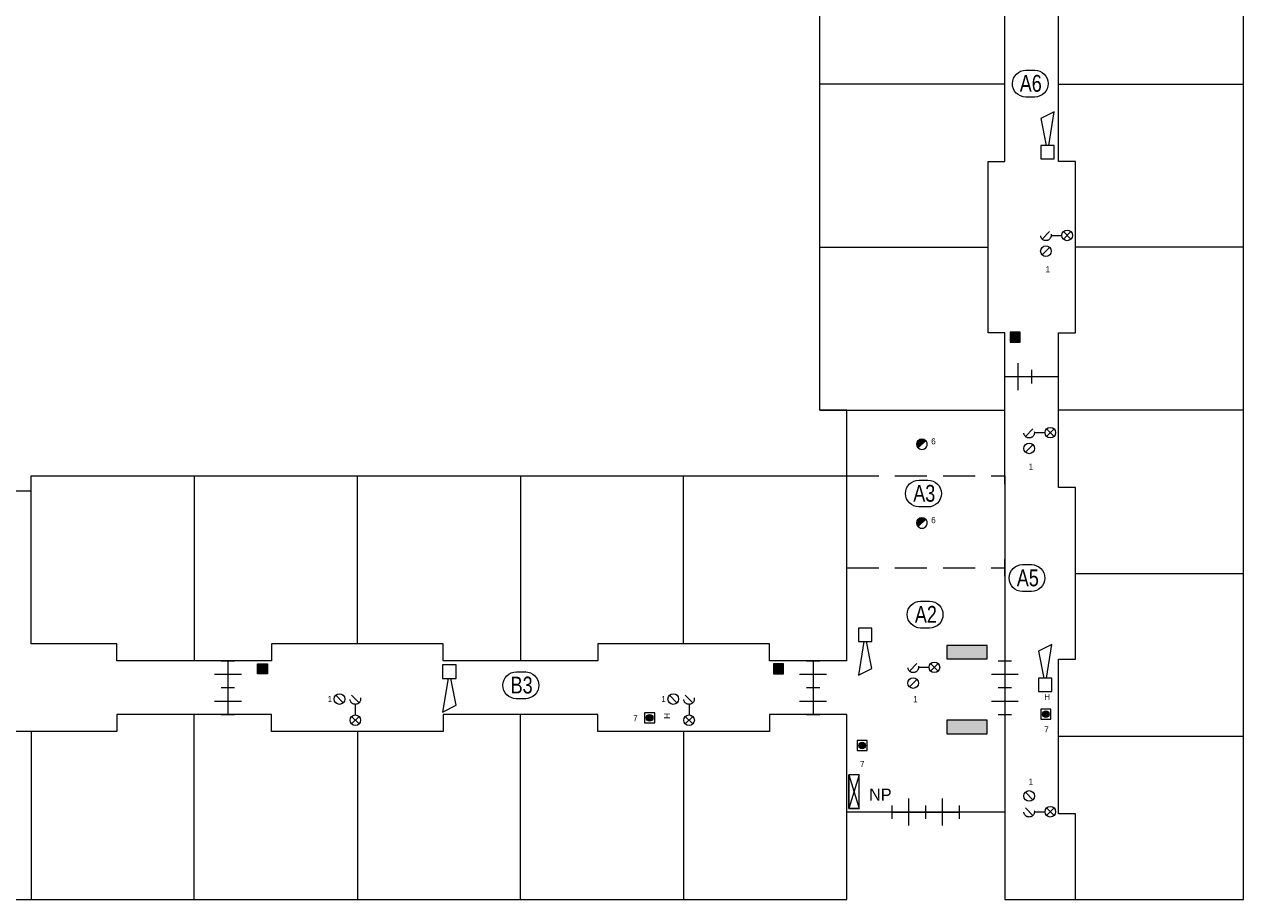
# Model space of a CAD drawing. Header units: millimetres. Extents: x -1 to 118, y 1 to 85.
# Tile 4 of 7: x 26 to 62, y 33 to 59. Entities that reach past the tile are written whole.
import ezdxf
from ezdxf.enums import TextEntityAlignment as Align

# ---------------------------------------------------------------- set-up
doc = ezdxf.new("R2010")
doc.units = ezdxf.units.MM
doc.linetypes.add('DGN2', pattern=[0.954392, 0.477196, -0.477196])
doc.linetypes.add('DGN3', pattern=[1.431588, 0.954392, -0.477196])
for name, color, linetype in [('31', 7, 'Continuous'), ('52', 7, 'Continuous'), ('56', 7, 'Continuous'), ('BINNENMUUR', 7, 'Continuous'), ('BOUWKUNDE', 7, 'Continuous'), ('KADER', 7, 'Continuous'), ('SYMBOLEN', 7, 'Continuous')]:
    doc.layers.add(name, color=color, linetype=linetype)
doc.styles.add('dgn000', font='dgn000.shx')
doc.styles.add('dgn001', font='dgn001.shx')
doc.styles.add('dgn003', font='dgn003.shx')

# ---------------------------------------------------------------- blocks, each defined once
blk = doc.blocks.new('2026')
at = {"layer": 'BOUWKUNDE', "color": 1, "linetype": 'Continuous', "lineweight": 0}
for p, q in [((0.5, 0), (0.5, 0.4)), ((0, -0.2), (0, 0.2)), ((0, 0), (1, 0)), ((0.5, -0.4), (0.5, 0)), ((1, -0.2), (1, 0.2))]:
    blk.add_line(p, q, dxfattribs=at)
blk = doc.blocks.new('2027')
at = {"layer": 'BOUWKUNDE', "color": 1, "linetype": 'Continuous', "lineweight": 0}
for p, q in [((0.5, 0), (0.5, 0.4)), ((0, -0.2), (0, 0.2)), ((0, 0), (1, 0)), ((0.5, -0.4), (0.5, 0)), ((1, -0.2), (1, 0.2))]:
    blk.add_line(p, q, dxfattribs=at)
blk = doc.blocks.new('2028')
at = {"layer": 'BOUWKUNDE', "color": 1, "linetype": 'Continuous', "lineweight": 0}
for p, q in [((-0.2, 0), (0.2, 0)), ((0, 0), (0, -0.8)), ((-0.4, -0.4), (0, -0.4)), ((0, -0.4), (0.4, -0.4)), ((-0.2, -0.8), (0.2, -0.8))]:
    blk.add_line(p, q, dxfattribs=at)
blk = doc.blocks.new('2029')
at = {"layer": 'BOUWKUNDE', "color": 1, "linetype": 'Continuous', "lineweight": 0}
for p, q in [((-0.2, 0), (0.2, 0)), ((0, 0), (0, -0.8)), ((-0.4, -0.4), (0, -0.4)), ((0, -0.4), (0.4, -0.4)), ((-0.2, -0.8), (0.2, -0.8))]:
    blk.add_line(p, q, dxfattribs=at)
blk = doc.blocks.new('20210')
at = {"layer": 'BOUWKUNDE', "color": 1, "linetype": 'Continuous', "lineweight": 0}
for p, q in [((-0.2, 0), (0.2, 0)), ((0, 0), (0, -0.8)), ((-0.4, -0.4), (0, -0.4)), ((0, -0.4), (0.4, -0.4)), ((-0.2, -0.8), (0.2, -0.8))]:
    blk.add_line(p, q, dxfattribs=at)
blk = doc.blocks.new('20211')
at = {"layer": 'BOUWKUNDE', "color": 1, "linetype": 'Continuous', "lineweight": 0}
for p, q in [((-0.2, 0), (0.2, 0)), ((0, 0), (0, -0.8)), ((-0.4, -0.4), (0, -0.4)), ((0, -0.4), (0.4, -0.4)), ((-0.2, -0.8), (0.2, -0.8))]:
    blk.add_line(p, q, dxfattribs=at)
blk = doc.blocks.new('20212')
at = {"layer": 'BOUWKUNDE', "color": 1, "linetype": 'Continuous', "lineweight": 0}
for p, q in [((-0.2, 0), (0.2, 0)), ((0, 0), (0, -0.8)), ((-0.4, -0.4), (0, -0.4)), ((0, -0.4), (0.4, -0.4)), ((-0.2, -0.8), (0.2, -0.8))]:
    blk.add_line(p, q, dxfattribs=at)
blk = doc.blocks.new('20213')
at = {"layer": 'BOUWKUNDE', "color": 1, "linetype": 'Continuous', "lineweight": 0}
for p, q in [((-0.2, 0), (0.2, 0)), ((0, 0), (0, -0.8)), ((-0.4, -0.4), (0, -0.4)), ((0, -0.4), (0.4, -0.4)), ((-0.2, -0.8), (0.2, -0.8))]:
    blk.add_line(p, q, dxfattribs=at)
blk = doc.blocks.new('20223')
at = {"layer": 'BOUWKUNDE', "color": 1, "linetype": 'Continuous', "lineweight": 0}
for p, q in [((0.4, 0), (0.4, 0.4)), ((0, -0.2), (0, 0.2)), ((0, 0), (0.8, 0)), ((0.4, -0.4), (0.4, 0)), ((0.8, -0.2), (0.8, 0.2))]:
    blk.add_line(p, q, dxfattribs=at)
blk = doc.blocks.new('EAF15')
at = {"layer": '56', "color": 1, "linetype": 'Continuous', "lineweight": 0, "flags": 128}
blk.add_lwpolyline([(-0.13, 0.4), (0.136, 0.4), (0.134, 0.4, -1), (0.134, -0.4), (0.136, -0.4), (-0.13, -0.4), (-0.134, -0.4, -0.994544), (-0.13, 0.4)], format="xyb", dxfattribs=at)
at = {"layer": '56', "color": 2, "linetype": 'Continuous', "lineweight": 13, "style": 'dgn003', "width": 0.8}
blk.add_text('A2', height=0.5, dxfattribs=at).set_placement((0.026, 0.006), align=Align.MIDDLE_CENTER)
blk = doc.blocks.new('EAF16')
at = {"layer": '56', "color": 1, "linetype": 'Continuous', "lineweight": 0, "flags": 128}
blk.add_lwpolyline([(-0.13, 0.4), (0.136, 0.4), (0.134, 0.4, -1), (0.134, -0.4), (0.136, -0.4), (-0.13, -0.4), (-0.134, -0.4, -0.994544), (-0.13, 0.4)], format="xyb", dxfattribs=at)
at = {"layer": '56', "color": 2, "linetype": 'Continuous', "lineweight": 13, "style": 'dgn003', "width": 0.8}
blk.add_text('A3', height=0.5, dxfattribs=at).set_placement((0.026, 0.006), align=Align.MIDDLE_CENTER)
blk = doc.blocks.new('EAF17')
at = {"layer": '56', "color": 1, "linetype": 'Continuous', "lineweight": 0, "flags": 128}
blk.add_lwpolyline([(-0.13, 0.4), (0.136, 0.4), (0.134, 0.4, -1), (0.134, -0.4), (0.136, -0.4), (-0.13, -0.4), (-0.134, -0.4, -0.994544), (-0.13, 0.4)], format="xyb", dxfattribs=at)
at = {"layer": '56', "color": 2, "linetype": 'Continuous', "lineweight": 13, "style": 'dgn003', "width": 0.8}
blk.add_text('A5', height=0.5, dxfattribs=at).set_placement((0.026, 0.006), align=Align.MIDDLE_CENTER)
blk = doc.blocks.new('EAF18')
at = {"layer": '56', "color": 1, "linetype": 'Continuous', "lineweight": 0, "flags": 128}
blk.add_lwpolyline([(-0.13, 0.4), (0.136, 0.4), (0.134, 0.4, -1), (0.134, -0.4), (0.136, -0.4), (-0.13, -0.4), (-0.134, -0.4, -0.994544), (-0.13, 0.4)], format="xyb", dxfattribs=at)
at = {"layer": '56', "color": 2, "linetype": 'Continuous', "lineweight": 13, "style": 'dgn003', "width": 0.8}
blk.add_text('A6', height=0.5, dxfattribs=at).set_placement((0.016, 0.006), align=Align.MIDDLE_CENTER)
blk = doc.blocks.new('AnonymousCell13')
at = {"layer": 'KADER', "color": 1, "linetype": 'Continuous', "lineweight": 0}
for p, q in [((-0.346, 0.426), (-0.123, 0.204)), ((0.123, 0.426), (0.346, 0.204)), ((0.235, 0.158), (0.235, -0.158)), ((0.123, -0.204), (0.346, -0.426)), ((0.123, -0.426), (0.346, -0.204))]:
    blk.add_line(p, q, dxfattribs=at)
for centre in [(-0.234, 0.315), (0.235, -0.315)]:
    blk.add_circle(centre, 0.158, dxfattribs=at)
at = {"layer": 'KADER', "color": 1, "linetype": 'DGN2', "lineweight": 0}
blk.add_circle((0.235, 0.315), 0.157, dxfattribs=at)
blk = doc.blocks.new('AnonymousCell14')
at = {"layer": 'KADER', "color": 1, "linetype": 'Continuous', "lineweight": 0}
for p, q in [((-0.346, 0.426), (-0.123, 0.204)), ((0.123, 0.426), (0.346, 0.204)), ((0.235, 0.158), (0.235, -0.158)), ((0.123, -0.204), (0.346, -0.426)), ((0.123, -0.426), (0.346, -0.204))]:
    blk.add_line(p, q, dxfattribs=at)
for centre in [(-0.234, 0.315), (0.235, -0.315)]:
    blk.add_circle(centre, 0.158, dxfattribs=at)
at = {"layer": 'KADER', "color": 1, "linetype": 'DGN2', "lineweight": 0}
blk.add_circle((0.235, 0.315), 0.157, dxfattribs=at)
blk = doc.blocks.new('EAD03')
at = {"layer": 'SYMBOLEN'}
h = blk.add_hatch(color=3, dxfattribs=at)
edge = h.paths.add_edge_path()
edge.add_arc((0, 0), 0.1, 0, 360)
at = {"layer": 'SYMBOLEN', "color": 3, "linetype": 'Continuous', "lineweight": 0}
blk.add_circle((0, 0), 0.1, dxfattribs=at)
blk = doc.blocks.new('AnonymousCell15')
at = {"layer": 'SYMBOLEN', "color": 1, "linetype": 'Continuous', "lineweight": 0, "flags": 128}
blk.add_lwpolyline([(0.184, 0.24), (-0.116, 0.24), (-0.116, -0.06), (0.184, -0.06), (0.184, 0.24)], dxfattribs=at)
at = {"color": 1, "linetype": 'Continuous', "lineweight": 0}
blk.add_blockref('EAD03', (0.034, 0.09), dxfattribs=at)
blk = doc.blocks.new('EAD04')
at = {"layer": 'SYMBOLEN'}
h = blk.add_hatch(color=3, dxfattribs=at)
edge = h.paths.add_edge_path()
edge.add_arc((0, 0), 0.1, 0, 360)
at = {"layer": 'SYMBOLEN', "color": 3, "linetype": 'Continuous', "lineweight": 0}
blk.add_circle((0, 0), 0.1, dxfattribs=at)
blk = doc.blocks.new('AnonymousCell16')
at = {"layer": 'SYMBOLEN', "color": 1, "linetype": 'Continuous', "lineweight": 0, "flags": 128}
blk.add_lwpolyline([(0.184, 0.24), (-0.116, 0.24), (-0.116, -0.06), (0.184, -0.06), (0.184, 0.24)], dxfattribs=at)
at = {"color": 1, "linetype": 'Continuous', "lineweight": 0}
blk.add_blockref('EAD04', (0.034, 0.09), dxfattribs=at)
blk = doc.blocks.new('AnonymousCell17')
at = {"layer": 'KADER', "color": 1, "linetype": 'Continuous', "lineweight": 0}
for p, q in [((-0.426, 0.123), (-0.204, 0.346)), ((-0.158, 0.235), (0.158, 0.235)), ((0.204, 0.123), (0.426, 0.346)), ((0.426, 0.123), (0.204, 0.346)), ((-0.426, -0.346), (-0.204, -0.123))]:
    blk.add_line(p, q, dxfattribs=at)
at = {"layer": 'KADER', "color": 1, "linetype": 'DGN2', "lineweight": 0}
blk.add_circle((-0.315, 0.235), 0.157, dxfattribs=at)
at = {"layer": 'KADER', "color": 1, "linetype": 'Continuous', "lineweight": 0}
for centre in [(0.315, 0.235), (-0.315, -0.234)]:
    blk.add_circle(centre, 0.158, dxfattribs=at)
blk = doc.blocks.new('EAD05')
at = {"layer": 'SYMBOLEN'}
h = blk.add_hatch(color=3, dxfattribs=at)
edge = h.paths.add_edge_path()
edge.add_arc((0, 0), 0.1, 0, 360)
at = {"layer": 'SYMBOLEN', "color": 3, "linetype": 'Continuous', "lineweight": 0}
blk.add_circle((0, 0), 0.1, dxfattribs=at)
blk = doc.blocks.new('AnonymousCell18')
at = {"layer": 'SYMBOLEN', "color": 1, "linetype": 'Continuous', "lineweight": 0, "flags": 128}
blk.add_lwpolyline([(0.184, 0.24), (-0.116, 0.24), (-0.116, -0.06), (0.184, -0.06), (0.184, 0.24)], dxfattribs=at)
at = {"color": 1, "linetype": 'Continuous', "lineweight": 0}
blk.add_blockref('EAD05', (0.034, 0.09), dxfattribs=at)
blk = doc.blocks.new('AnonymousCell19')
at = {"layer": 'KADER', "color": 1, "linetype": 'Continuous', "lineweight": 0}
for p, q in [((-0.426, 0.346), (-0.204, 0.123)), ((-0.426, -0.123), (-0.204, -0.346)), ((-0.158, -0.235), (0.158, -0.235)), ((0.204, -0.123), (0.426, -0.346)), ((0.426, -0.123), (0.204, -0.346))]:
    blk.add_line(p, q, dxfattribs=at)
for centre in [(-0.315, 0.234), (0.315, -0.235)]:
    blk.add_circle(centre, 0.158, dxfattribs=at)
at = {"layer": 'KADER', "color": 1, "linetype": 'DGN2', "lineweight": 0}
blk.add_circle((-0.315, -0.235), 0.157, dxfattribs=at)
blk = doc.blocks.new('AnonymousCell20')
at = {"layer": 'KADER', "color": 1, "linetype": 'Continuous', "lineweight": 0}
for p, q in [((-0.426, 0.123), (-0.204, 0.346)), ((-0.158, 0.235), (0.158, 0.235)), ((0.204, 0.123), (0.426, 0.346)), ((0.426, 0.123), (0.204, 0.346)), ((-0.426, -0.346), (-0.204, -0.123))]:
    blk.add_line(p, q, dxfattribs=at)
at = {"layer": 'KADER', "color": 1, "linetype": 'DGN2', "lineweight": 0}
blk.add_circle((-0.315, 0.235), 0.157, dxfattribs=at)
at = {"layer": 'KADER', "color": 1, "linetype": 'Continuous', "lineweight": 0}
for centre in [(0.315, 0.235), (-0.315, -0.234)]:
    blk.add_circle(centre, 0.158, dxfattribs=at)
blk = doc.blocks.new('ET0')
at = {"layer": '52'}
blk.add_hatch(color=3, dxfattribs=at).paths.add_polyline_path([(-0.6, 0), (0.6, 0), (0.6, 0.4), (-0.6, 0.4)])
at = {"layer": '52', "color": 3, "linetype": 'Continuous', "lineweight": 0, "flags": 128}
blk.add_lwpolyline([(-0.6, 0), (0.6, 0), (0.6, 0.4), (-0.6, 0.4), (-0.6, 0)], dxfattribs=at)
blk = doc.blocks.new('ET01')
at = {"layer": '52'}
blk.add_hatch(color=3, dxfattribs=at).paths.add_polyline_path([(-0.6, 0), (0.6, 0), (0.6, 0.4), (-0.6, 0.4)])
at = {"layer": '52', "color": 3, "linetype": 'Continuous', "lineweight": 0, "flags": 128}
blk.add_lwpolyline([(-0.6, 0), (0.6, 0), (0.6, 0.4), (-0.6, 0.4), (-0.6, 0)], dxfattribs=at)
blk = doc.blocks.new('AnonymousCell29')
at = {"layer": 'KADER', "color": 1, "linetype": 'Continuous', "lineweight": 0}
for p, q in [((-0.426, 0.123), (-0.204, 0.346)), ((-0.158, 0.235), (0.158, 0.235)), ((0.204, 0.123), (0.426, 0.346)), ((0.426, 0.123), (0.204, 0.346)), ((-0.426, -0.346), (-0.204, -0.123))]:
    blk.add_line(p, q, dxfattribs=at)
at = {"layer": 'KADER', "color": 1, "linetype": 'DGN2', "lineweight": 0}
blk.add_circle((-0.315, 0.235), 0.157, dxfattribs=at)
at = {"layer": 'KADER', "color": 1, "linetype": 'Continuous', "lineweight": 0}
for centre in [(0.315, 0.235), (-0.315, -0.234)]:
    blk.add_circle(centre, 0.158, dxfattribs=at)
blk = doc.blocks.new('2002')
at = {"layer": 'BINNENMUUR', "color": 1, "linetype": 'Continuous', "lineweight": 0}
for p, q in [((0, -0.25), (0, 0.25)), ((4.7, -0.25), (4.7, 0.25))]:
    blk.add_line(p, q, dxfattribs=at)
at = {"layer": 'BINNENMUUR', "color": 1, "linetype": 'DGN3', "lineweight": 0}
blk.add_line((0, 0), (4.7, 0), dxfattribs=at)
blk = doc.blocks.new('2003')
at = {"layer": 'BINNENMUUR', "color": 1, "linetype": 'Continuous', "lineweight": 0}
for p, q in [((0, -0.25), (0, 0.25)), ((4.7, -0.25), (4.7, 0.25))]:
    blk.add_line(p, q, dxfattribs=at)
at = {"layer": 'BINNENMUUR', "color": 1, "linetype": 'DGN3', "lineweight": 0}
blk.add_line((0, 0), (4.7, 0), dxfattribs=at)
blk = doc.blocks.new('AnonymousCell30')
at = {"layer": 'BINNENMUUR'}
h = blk.add_hatch(color=1, dxfattribs=at)
edge = h.paths.add_edge_path()
edge.add_arc((-0.114, -0.052), 0.158, 45.1393, 225.1182, ccw=False)
edge.add_line((-0.003, 0.06), (-0.003, 0.06))
edge.add_line((-0.003, 0.06), (-0.225, -0.163))
at = {"layer": 'BINNENMUUR', "color": 1, "linetype": 'Continuous', "lineweight": 0, "flags": 128}
blk.add_lwpolyline([(-0.225, -0.163, -0.999816), (-0.003, 0.06), (-0.003, 0.06), (-0.225, -0.163)], format="xyb", dxfattribs=at)
at = {"layer": 'KADER', "color": 1, "linetype": 'Continuous', "lineweight": 0}
blk.add_arc((-0.114, -0.052), 0.158, 225.1182, 45.1393, dxfattribs=at)
at = {"layer": 'BINNENMUUR', "color": 1, "linetype": 'Continuous', "lineweight": 0, "style": 'dgn001'}
blk.add_text('6', height=0.18, dxfattribs=at).set_placement((0.16, -0.059))
blk = doc.blocks.new('AnonymousCell31')
at = {"layer": 'BINNENMUUR'}
h = blk.add_hatch(color=1, dxfattribs=at)
edge = h.paths.add_edge_path()
edge.add_arc((-0.114, -0.052), 0.158, 45.1393, 225.1182, ccw=False)
edge.add_line((-0.003, 0.06), (-0.003, 0.06))
edge.add_line((-0.003, 0.06), (-0.225, -0.163))
at = {"layer": 'BINNENMUUR', "color": 1, "linetype": 'Continuous', "lineweight": 0, "flags": 128}
blk.add_lwpolyline([(-0.225, -0.163, -0.999816), (-0.003, 0.06), (-0.003, 0.06), (-0.225, -0.163)], format="xyb", dxfattribs=at)
at = {"layer": 'KADER', "color": 1, "linetype": 'Continuous', "lineweight": 0}
blk.add_arc((-0.114, -0.052), 0.158, 225.1182, 45.1393, dxfattribs=at)
at = {"layer": 'BINNENMUUR', "color": 1, "linetype": 'Continuous', "lineweight": 0, "style": 'dgn001'}
blk.add_text('6', height=0.18, dxfattribs=at).set_placement((0.16, -0.059))
blk = doc.blocks.new('ET4')
at = {"layer": '52', "color": 3, "linetype": 'Continuous', "lineweight": 0}
blk.add_line((0.3, 0.5), (0, -0.5), dxfattribs=at)
at = {"layer": '52', "color": 3, "linetype": 'Continuous', "lineweight": 0, "flags": 128}
for points in [[(0, 0.5), (0, -0.5), (0.3, -0.5), (0.3, 0.5), (0, 0.5)], [(0, 0.5), (0.3, -0.5), (0, -0.5), (0, 0.5)]]:
    blk.add_lwpolyline(points, dxfattribs=at)
blk = doc.blocks.new('EW42')
at = {"layer": '31', "color": 3, "linetype": 'Continuous', "lineweight": 0}
for p, q in [((0.2, 1.2), (-0.2, 1)), ((0.04, 0.2), (0.2, 1.2)), ((-0.2, 1), (-0.04, 0.2))]:
    blk.add_line(p, q, dxfattribs=at)
at = {"layer": '31', "color": 3, "linetype": 'Continuous', "lineweight": 0, "flags": 128}
blk.add_lwpolyline([(-0.2, 0.2), (-0.2, -0.2), (0.2, -0.2), (0.2, 0.2), (-0.2, 0.2)], dxfattribs=at)
blk = doc.blocks.new('EW43')
at = {"layer": '31', "color": 3, "linetype": 'Continuous', "lineweight": 0}
for p, q in [((0.2, 1.2), (-0.2, 1)), ((0.04, 0.2), (0.2, 1.2)), ((-0.2, 1), (-0.04, 0.2))]:
    blk.add_line(p, q, dxfattribs=at)
at = {"layer": '31', "color": 3, "linetype": 'Continuous', "lineweight": 0, "flags": 128}
blk.add_lwpolyline([(-0.2, 0.2), (-0.2, -0.2), (0.2, -0.2), (0.2, 0.2), (-0.2, 0.2)], dxfattribs=at)
blk = doc.blocks.new('EW48')
at = {"layer": '31', "color": 3, "linetype": 'Continuous', "lineweight": 0}
for p, q in [((-0.04, -0.2), (-0.2, -1.2)), ((0.2, -1), (0.04, -0.2)), ((-0.2, -1.2), (0.2, -1))]:
    blk.add_line(p, q, dxfattribs=at)
at = {"layer": '31', "color": 3, "linetype": 'Continuous', "lineweight": 0, "flags": 128}
blk.add_lwpolyline([(0.2, -0.2), (0.2, 0.2), (-0.2, 0.2), (-0.2, -0.2), (0.2, -0.2)], dxfattribs=at)
blk = doc.blocks.new('EW49')
at = {"layer": '31', "color": 3, "linetype": 'Continuous', "lineweight": 0}
for p, q in [((-0.04, -0.2), (-0.2, -1.2)), ((0.2, -1), (0.04, -0.2)), ((-0.2, -1.2), (0.2, -1))]:
    blk.add_line(p, q, dxfattribs=at)
at = {"layer": '31', "color": 3, "linetype": 'Continuous', "lineweight": 0, "flags": 128}
blk.add_lwpolyline([(0.2, -0.2), (0.2, 0.2), (-0.2, 0.2), (-0.2, -0.2), (0.2, -0.2)], dxfattribs=at)
blk = doc.blocks.new('EAF111')
at = {"layer": '56', "color": 1, "linetype": 'Continuous', "lineweight": 0, "flags": 128}
blk.add_lwpolyline([(-0.13, 0.4), (0.136, 0.4), (0.134, 0.4, -1), (0.134, -0.4), (0.136, -0.4), (-0.13, -0.4), (-0.134, -0.4, -0.994544), (-0.13, 0.4)], format="xyb", dxfattribs=at)
at = {"layer": '56', "color": 2, "linetype": 'Continuous', "lineweight": 13, "style": 'dgn003', "width": 0.8}
blk.add_text('B3', height=0.5, dxfattribs=at).set_placement((0.026, 0.006), align=Align.MIDDLE_CENTER)

msp = doc.modelspace()

# ---------------------------------------------------------------- hatches: boundary and pattern name
at = {"layer": 'BINNENMUUR'}
for points in [[(54.81, 49.562), (55.11, 49.562), (55.11, 49.862), (54.81, 49.862)], [(32.432, 39.993), (32.732, 39.993), (32.732, 39.693), (32.432, 39.693)], [(48.07, 39.993), (47.77, 39.993), (47.77, 39.693), (48.07, 39.693)]]:
    msp.add_hatch(color=1, dxfattribs=at).paths.add_polyline_path(points)

# ---------------------------------------------------------------- linework, layer by layer
at = {"layer": 'BINNENMUUR', "color": 1, "linetype": 'Continuous', "lineweight": 0, "flags": 128}
for points in [[(54.81, 49.562), (55.11, 49.562), (55.11, 49.862), (54.81, 49.862), (54.81, 49.562)], [(32.432, 39.993), (32.732, 39.993), (32.732, 39.693), (32.432, 39.693), (32.432, 39.993)], [(48.07, 39.993), (47.77, 39.993), (47.77, 39.693), (48.07, 39.693), (48.07, 39.993)]]:
    msp.add_lwpolyline(points, dxfattribs=at)
at = {"layer": 'SYMBOLEN', "color": 1, "linetype": 'Continuous', "lineweight": 0}
for p, q in [((54.651, 54.936), (54.651, 59.536)), ((54.651, 57.236), (49.151, 57.236)), ((56.251, 57.236), (61.751, 57.236)), ((54.151, 49.836), (54.151, 54.936)), ((54.151, 54.936), (54.651, 54.936)), ((49.151, 52.386), (54.151, 52.386)), ((61.751, 52.386), (56.751, 52.386)), ((54.651, 49.836), (54.151, 49.836)), ((54.651, 45.586), (54.651, 49.836)), ((54.651, 48.536), (56.251, 48.536)), ((49.151, 47.536), (54.651, 47.536)), ((61.751, 47.536), (56.251, 47.536)), ((25.701, 40.586), (25.701, 45.586)), ((30.551, 45.586), (30.551, 40.086)), ((35.401, 40.586), (35.401, 45.586)), ((40.251, 45.586), (40.251, 40.086)), ((45.101, 40.586), (45.101, 45.586)), ((56.751, 42.686), (61.751, 42.686)), ((28.251, 40.586), (25.701, 40.586)), ((28.251, 40.086), (28.251, 40.586)), ((37.951, 40.586), (32.851, 40.586)), ((32.851, 40.586), (32.851, 40.086)), ((37.951, 40.086), (37.951, 40.586)), ((47.651, 40.586), (42.551, 40.586)), ((42.551, 40.586), (42.551, 40.086)), ((47.651, 40.086), (47.651, 40.586)), ((32.851, 40.086), (28.251, 40.086)), ((42.551, 40.086), (37.951, 40.086)), ((49.951, 40.086), (47.651, 40.086)), ((30.551, 32.986), (30.551, 38.486)), ((40.251, 32.986), (40.251, 38.486)), ((25.701, 37.986), (25.701, 32.986)), ((35.401, 37.986), (35.401, 32.986)), ((45.101, 37.986), (45.101, 32.986)), ((61.751, 37.836), (56.251, 37.836)), ((54.651, 35.586), (49.951, 35.586))]:
    msp.add_line(p, q, dxfattribs=at)
at = {"layer": 'SYMBOLEN', "color": 1, "linetype": 'Continuous', "lineweight": 0, "flags": 128}
for points in [[(17.051, 66.486), (17.051, 79.086), (9.951, 79.086), (9.951, 40.286), (11.151, 40.286), (11.151, 32.982), (49.951, 32.982), (49.951, 38.486)], [(54.651, 45.586), (54.651, 32.986), (61.751, 32.986), (61.751, 71.786), (60.551, 71.786), (60.551, 79.09), (21.751, 79.09), (21.751, 73.586)], [(21.751, 71.986), (21.751, 64.536), (22.551, 64.536), (22.551, 45.136), (25.701, 45.136), (25.701, 45.586), (49.951, 45.586)], [(56.751, 32.986), (56.751, 35.536), (56.251, 35.536), (56.251, 40.136), (56.751, 40.136), (56.751, 45.236), (56.251, 45.236), (56.251, 49.836), (56.751, 49.836), (56.751, 54.936), (56.251, 54.936), (56.251, 59.536), (56.751, 59.536), (56.751, 64.636), (56.251, 64.636), (56.251, 69.236), (56.751, 69.236), (56.751, 71.786)], [(49.951, 40.086), (49.951, 47.536), (49.151, 47.536), (49.151, 66.936), (46.001, 66.936), (46.001, 66.486), (21.751, 66.486)], [(49.951, 38.486), (47.651, 38.486), (47.651, 37.986), (42.551, 37.986), (42.551, 38.486), (37.951, 38.486), (37.951, 37.986), (32.851, 37.986), (32.851, 38.486), (28.251, 38.486), (28.251, 37.986), (23.151, 37.986), (23.151, 38.486), (18.551, 38.486), (18.551, 37.986), (13.451, 37.986), (13.451, 38.486), (11.151, 38.486)]]:
    msp.add_lwpolyline(points, dxfattribs=at)

# ---------------------------------------------------------------- block references
at = {"color": 1, "linetype": 'Continuous', "lineweight": 0}
for name, p in [('EAF18', (55.406, 57.252)), ('EW43', (55.917, 55.21)), ('AnonymousCell20', (56.188, 52.502)), ('20223', (54.651, 48.536)), ('AnonymousCell17', (55.689, 46.635)), ('AnonymousCell30', (52.302, 46.581)), ('2002', (49.951, 45.586)), ('EAF16', (52.23, 45.06)), ('AnonymousCell31', (52.302, 44.238)), ('2003', (49.951, 42.85)), ('EAF17', (55.308, 42.545)), ('EAF15', (52.278, 41.46)), ('EW48', (50.496, 40.855)), ('ET01', (53.531, 40.141)), ('EW42', (55.852, 39.371)), ('2028', (31.551, 40.086)), ('EW49', (38.136, 39.761)), ('20210', (48.951, 40.086)), ('AnonymousCell29', (52.242, 39.656)), ('20212', (54.651, 40.086)), ('EAF111', (40.259, 39.357)), ('2029', (31.551, 39.286)), ('20211', (48.951, 39.286)), ('20213', (54.651, 39.286)), ('AnonymousCell13', (35.105, 38.632)), ('AnonymousCell14', (45.027, 38.632)), ('AnonymousCell15', (44.056, 38.297)), ('AnonymousCell18', (55.837, 38.409)), ('ET0', (53.531, 37.916)), ('AnonymousCell16', (50.375, 37.477)), ('ET4', (50.016, 36.189)), ('2027', (51.301, 35.586)), ('2026', (52.301, 35.586)), ('AnonymousCell19', (55.689, 35.831))]:
    msp.add_blockref(name, p, dxfattribs=at)

# ---------------------------------------------------------------- texts
at = {"layer": 'SYMBOLEN', "color": 1, "linetype": 'Continuous', "lineweight": 0}
for s, height, style, p in [('1', 0.18, 'dgn000', (55.86, 51.638)), ('1', 0.18, 'dgn000', (55.361, 45.771)), ('1', 0.18, 'dgn000', (34.514, 38.857)), ('1', 0.18, 'dgn000', (44.436, 38.857)), ('1', 0.18, 'dgn001', (51.926, 38.853)), ('H', 0.18, 'dgn001', (55.823, 38.922)), ('7', 0.18, 'dgn001', (43.599, 38.284)), ('7', 0.18, 'dgn001', (55.823, 37.953)), ('7', 0.18, 'dgn001', (50.346, 36.927)), ('NP', 0.36, 'dgn001', (50.616, 35.925)), ('1', 0.18, 'dgn000', (55.361, 36.403))]:
    msp.add_text(s, height=height, dxfattribs=dict(at, style=style)).set_placement(p)
at = {"layer": 'SYMBOLEN', "color": 1, "linetype": 'Continuous', "lineweight": 0, "style": 'dgn001'}
msp.add_text('H', height=0.18, rotation=90, dxfattribs=at).set_placement((44.699, 38.357))

doc.saveas('drawing.dxf')
